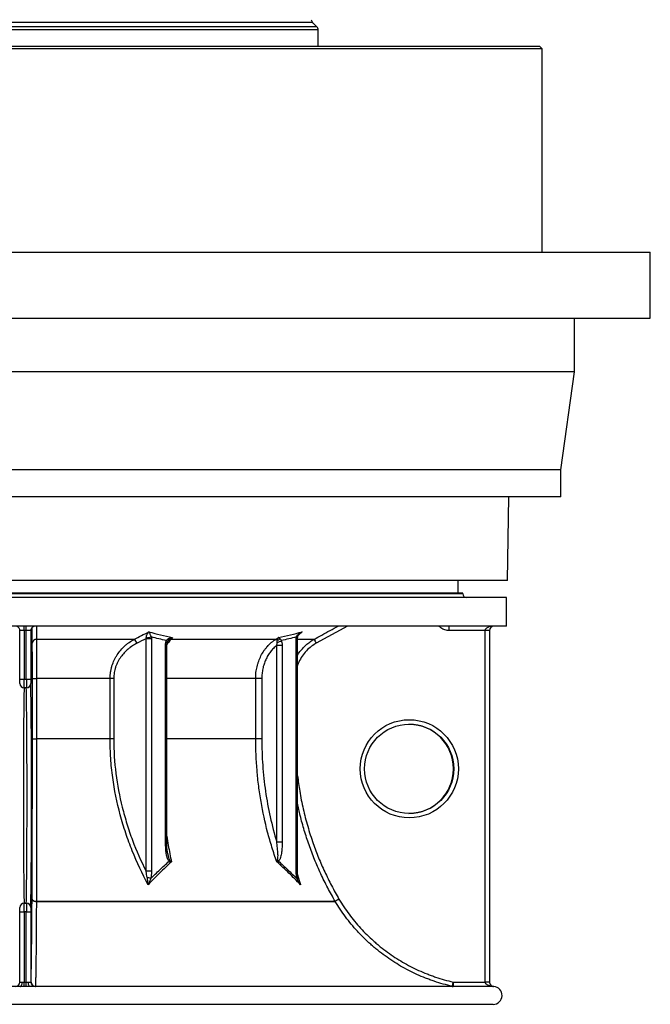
# Model space of a CAD drawing. Header units: millimetres. Extents: x 1218 to 2618, y 461 to 3503.
# Tile 2 of 6: x 1912 to 2618, y 461 to 1564. Entities that reach past the tile are written whole.
import ezdxf

# ---------------------------------------------------------------- set-up
doc = ezdxf.new("R2010")
doc.units = ezdxf.units.MM

msp = doc.modelspace()

# ---------------------------------------------------------------- linework, layer by layer
at = {"color": 1, "linetype": 'Continuous', "lineweight": 25}
for p, q in [((2244.6, 1556.3), (1591.5, 1556.3)), ((2239.9, 1561), (1596.2, 1561)), ((2246, 1552.8), (1590, 1552.8)), ((2408, 920.7), (1428, 920.7)), ((1930.5, 884.7), (1930.8, 869.8)), ((2278.8, 884.7), (2243.8, 865.4)), ((1924.6, 879.9), (1924.6, 879.7)), ((1925.9, 865.4), (1925.6, 882.7)), ((2228.2, 878.3), (2224.4, 874.9)), ((2076.6, 863), (2075.1, 863)), ((2078.6, 868.9), (2078.3, 868.5)), ((2223, 870.5), (2221.5, 870.5)), ((2241.5, 869.8), (2223, 869.8)), ((2176.1, 826), (2076.6, 826)), ((2176.1, 758.1), (2076.6, 758.1)), ((2076.6, 642.5), (2075.1, 642.5)), ((2223, 609.9), (2221.5, 609.9)), ((2442.7, 480.7), (2442.6, 480.7))]:
    msp.add_line(p, q, dxfattribs=at)
at = {"color": 7, "linetype": 'Continuous', "lineweight": 25}
for p, q in [((2244.6, 1556.3), (2239.9, 1561)), ((2246, 1534.8), (2246, 1552.8)), ((1342, 1534.8), (2494, 1534.8)), ((2497, 1531.8), (2494, 1534.8)), ((2497, 1531.8), (1339, 1531.8)), ((2497, 1303.7), (2497, 1531.8)), ((1218, 1303.7), (2618, 1303.7)), ((2618, 1229.7), (2618, 1303.7)), ((1218, 1229.7), (2618, 1229.7)), ((2533, 1169.7), (2533, 1229.7)), ((2533, 1169.7), (1303, 1169.7)), ((2518, 1059.7), (2533, 1169.7)), ((2518, 1059.7), (1318, 1059.7)), ((2518, 1029.7), (2518, 1059.7)), ((2518, 1029.7), (1318, 1029.7)), ((2458, 935.8), (2459.7, 1029.7)), ((1918, 935.8), (1378, 935.8)), ((2458, 935.8), (1918, 935.8)), ((2403, 921.7), (2403, 935.8)), ((2457, 916.7), (1379, 916.7)), ((2408, 921.7), (1428, 921.7)), ((2408, 920.7), (2408, 921.7)), ((2457, 884.7), (2457, 916.7)), ((2457, 884.7), (1379, 884.7)), ((1916.9, 879.7), (1916.9, 884.7)), ((1919.2, 879.7), (1919.2, 884.7)), ((1911.9, 879.7), (1911.5, 879.7)), ((1916.9, 879.7), (1911.9, 879.7)), ((1911.9, 825.1), (1911.9, 879.7)), ((1919.2, 879.7), (1916.9, 879.7)), ((1916.9, 879.7), (1916.9, 825.1)), ((1924.2, 879.7), (1919.2, 879.7)), ((1919.2, 825.1), (1919.2, 879.7)), ((1924.2, 879.7), (1924.2, 825.1)), ((1924.6, 879.7), (1924.2, 879.7)), ((2082.9, 871.9), (2081, 869.8)), ((2198.4, 869.8), (2201.7, 871.9)), ((2433.1, 879.7), (2392.4, 879.7)), ((2433.1, 485.7), (2433.1, 879.7)), ((2438, 879.7), (2433.1, 879.7)), ((2438, 879.7), (2438, 485.7)), ((2039.8, 869.8), (1930.8, 869.8)), ((2053.3, 609.9), (2053.3, 870.5)), ((2059.3, 870.5), (2053.3, 870.5)), ((2059.3, 870.5), (2059.3, 609.9)), ((2075.1, 642.5), (2075.1, 863)), ((2076.6, 642.5), (2076.6, 863)), ((2198.4, 869.8), (2081, 869.8)), ((2199.7, 642.5), (2199.7, 863)), ((2205.7, 863), (2199.7, 863)), ((2205.7, 863), (2205.7, 642.5)), ((2221.5, 609.9), (2221.5, 870.5)), ((2223, 609.9), (2223, 870.5)), ((1911.9, 825.1), (1916.9, 825.1)), ((1916.9, 825.1), (1919.2, 825.1)), ((1919.2, 825.1), (1924.2, 825.1)), ((1926.1, 758.1), (1926.1, 826)), ((1926.1, 826), (1930.8, 826)), ((2013.1, 826), (1930.8, 826)), ((1930.8, 826), (1930.8, 758.1)), ((2017.1, 826), (2013.1, 826)), ((2013.1, 758.1), (2013.1, 826)), ((2017.1, 826), (2017.1, 758.1)), ((2176.1, 758.1), (2176.1, 826)), ((2182.9, 826), (2176.1, 826)), ((2182.9, 826), (2182.9, 758.1)), ((1919.2, 815.5), (1916.8, 815.5)), ((1926.1, 758.1), (1930.8, 758.1)), ((2013.1, 758.1), (1930.8, 758.1)), ((2017.1, 758.1), (2013.1, 758.1)), ((2182.9, 758.1), (2176.1, 758.1)), ((2205.7, 642.5), (2199.7, 642.5)), ((2077.6, 629.5), (2077.7, 629.1)), ((2077.6, 629.2), (2077.6, 629.4)), ((2059.3, 609.9), (2053.3, 609.9)), ((1916.8, 574), (1919.2, 574)), ((2265.2, 576.1), (1930.5, 576.1)), ((1930.5, 576.1), (2265.2, 576.1)), ((1911.9, 564.4), (1916.9, 564.4)), ((1911.9, 485.7), (1911.9, 564.4)), ((1919.2, 564.4), (1916.9, 564.4)), ((1916.9, 564.4), (1916.9, 485.7)), ((1919.2, 564.4), (1924.2, 564.4)), ((1919.2, 485.7), (1919.2, 564.4)), ((1924.2, 564.4), (1924.2, 485.7)), ((1911.6, 485.7), (1911.9, 485.7)), ((1911.9, 485.7), (1914.7, 485.7)), ((1916.9, 480.7), (1916.9, 485.7)), ((1919.2, 480.7), (1919.2, 485.7)), ((1921.4, 485.7), (1924.2, 485.7)), ((1924.2, 485.7), (1924.5, 485.7)), ((2397.3, 485.7), (2433.1, 485.7)), ((2438, 485.7), (2433.1, 485.7)), ((2438, 485.7), (2438, 485.7)), ((1912.4, 480.7), (1394.4, 480.7)), ((2441.7, 480.7), (1923.6, 480.7)), ((1929.5, 480.9), (2396.2, 480.9)), ((2442.7, 480.7), (2442.7, 480.7)), ((2442, 460.7), (1394, 460.7))]:
    msp.add_line(p, q, dxfattribs=at)
at = {"color": 1, "linetype": 'Continuous', "lineweight": 25, "flags": 128}
for points in [[(2223, 871.9), (2223, 871.9), (2223, 872), (2222.8, 872.1), (2222.5, 872.2), (2222.1, 872.4), (2221.6, 872.5)], [(2077.2, 866.7), (2077.2, 866.8), (2077.2, 867), (2077.1, 867.3), (2077, 867.6), (2076.7, 867.9), (2076.4, 868.2), (2076, 868.5)]]:
    msp.add_lwpolyline(points, dxfattribs=at)
at = {"color": 7, "linetype": 'Continuous', "lineweight": 25, "flags": 128}
for points in [[(1925.6, 578.6), (1925.7, 578.2), (1926, 577.7), (1926.5, 577.2), (1927.1, 576.9), (1927.8, 576.5), (1928.6, 576.3), (1929.5, 576.1), (1930.5, 576.1)], [(1925.6, 578.6), (1925.7, 578.2), (1926, 577.7), (1926.5, 577.3), (1927.1, 576.9), (1927.8, 576.6), (1928.6, 576.3), (1929.5, 576.2), (1930.5, 576.1)], [(1930.5, 576.1), (1930.5, 576.1), (1930.5, 576.1), (1930.5, 576.1), (1930.5, 576.1), (1930.5, 576.1), (1930.5, 576.1), (1930.5, 576.1), (1930.5, 576.1)], [(1912.4, 480.7), (1912.9, 480.8), (1913.3, 481.1), (1913.7, 481.6), (1914, 482.2), (1914.3, 483), (1914.5, 483.8), (1914.6, 484.8), (1914.7, 485.7)], [(1923.6, 480.7), (1923.2, 480.8), (1922.8, 481.1), (1922.4, 481.6), (1922.1, 482.2), (1921.8, 483), (1921.6, 483.8), (1921.5, 484.8), (1921.4, 485.7)]]:
    msp.add_lwpolyline(points, dxfattribs=at)
at = {"color": 7, "linetype": 'Continuous', "lineweight": 25}
for centre, radius in [((2348.1, 724.7), 55), ((2348, 724.7), 50)]:
    msp.add_circle(centre, radius, dxfattribs=at)
for centre, radius, start, end in [((2243.4, 1564.5), 5, 182.3736, 225), ((2241, 1552.8), 5, 0, 45), ((2412, 920.7), 4, 180, 270), ((1906.9, 879.7), 5, 359.9989, 89.9989), ((1929.2, 879.7), 5, 90.0011, 180.0011), ((1929.6, 879.7), 5, 90.0002, 131.4724), ((2464, 881), 71.7, 177.0017, 180.9986), ((2443, 879.7), 5, 90, 180), ((2051.4, 906), 34.4, 273.5912, 283.1584), ((1930.6, 865), 4.73, 87.7065, 175.7346), ((2035.5, 862.9), 8.15, 18.0479, 57.8502), ((2076.6, 868.9), 1.99, 0.6559, 44.9839), ((2080.9, 866.4), 3.36, 88.4755, 131.7899), ((2198, 866.5), 3.32, 47.484, 83.92), ((2197.2, 879.7), 13.6, 282.7275, 304.2317), ((2199.3, 875.6), 6.74, 278.2991, 308.3409), ((2319.9, 908.8), 87.6, 206.4347, 209.6745), ((1916.8, 820.4), 4.93, 181.1644, 270.8264), ((1919.3, 820.4), 4.93, 269.1736, 358.8356), ((2074.5, 623.3), 5.18, 334.2992, 353.732), ((2194.7, 617.8), 7.71, 25.2449, 40.1388), ((2051.1, 582.1), 21, 69.1646, 80.9631), ((1916.8, 569.1), 4.93, 89.1736, 178.8356), ((1919.3, 569.1), 4.93, 1.1644, 90.8264), ((2348.2, 442.5), 157.3, 120.0456, 121.8372), ((2348.1, 444.3), 155.7, 120.3654, 122.1749), ((2269.5, 578.6), 5, 210.3202, 210.6434), ((1906.9, 485.7), 5, 270.0011, 0.0011), ((1929.2, 485.7), 5, 179.9989, 269.9989), ((1929.5, 485.7), 5, 179.9989, 269.9989), ((1929.5, 485.8), 4.95, 180.8576, 270.2853), ((2469.9, 467.9), 74.8, 166.2435, 170.0598), ((2468.9, 484.5), 71.7, 179.0014, 182.9983), ((2434.3, 181.8), 303.9, 89.3028, 90.2289), ((1929.7, 480.9), 0.257, 177.6316, 206.3818), ((2397.3, 485.7), 4.99, 257.1496, 269.9999), ((2441.7, 480.8), 0.0256, 179.0536, 225.0304), ((2441.8, 477.1), 3.69, 82.1073, 92.8565), ((2442, 470.7), 10, 270, 86.1777)]:
    msp.add_arc(centre, radius, start, end, dxfattribs=at)
at = {"color": 1, "linetype": 'Continuous', "lineweight": 25}
for centre, radius, start, end in [((1929.6, 879.7), 5, 131.4725, 180.0003), ((2221.8, 603.8), 2.07, 281.9166, 330.0241)]:
    msp.add_arc(centre, radius, start, end, dxfattribs=at)
at = {"color": 7, "linetype": 'Continuous', "lineweight": 25}
for centre, major_axis, ratio, start_param, end_param in [((2443, 879.7), (9.91, 0), 0.504402, 1.570796, 3.141593), ((1911.8, 825.1), (0, 5), 0.008727, 3.403848, 4.712389), ((1916.8, 825.1), (0, 10), 0.004363, 3.403848, 4.712389), ((1919.3, 825.1), (0, 10), 0.004363, 1.570796, 2.879337), ((1924.2, 825.1), (0, 5), 0.008727, 1.570796, 2.879337), ((1923.9, 694.7), (0, 130), 0.008727, 3.403848, 6.02093), ((1917.1, 694.7), (0, 125), 0.009076, 0.262255, 2.879337), ((1918.9, 694.7), (0, 125), 0.009076, 3.403848, 6.02093), ((2347.6, 724.7), (50, 0), 0.999482, 0, 1.570796), ((2347.6, 724.7), (50, 0), 0.999482, 4.712389, 6.283185), ((1916.8, 564.4), (0, 10), 0.004363, 4.712389, 6.02093), ((1919.3, 564.4), (0, 10), 0.004363, 0.262255, 1.570796), ((1911.8, 564.4), (0, 5), 0.008727, 4.712389, 6.02093), ((1924.2, 564.4), (0, 5), 0.008727, 0.262255, 1.570796), ((2433, 485.7), (0, 5), 0.017452, 4.708373, 4.712389)]:
    msp.add_ellipse(centre, major_axis=major_axis, ratio=ratio, start_param=start_param, end_param=end_param, dxfattribs=at)
for points, knots in [([(1924.6, 880.2), (1924.6, 880.2), (1924.6, 880.3), (1924.6, 880.4), (1924.7, 880.8), (1924.8, 881.4), (1925.1, 882.1), (1925.6, 882.9), (1926.1, 883.3), (1926.3, 883.5)], [0, 0, 0, 0, 0.087077, 0.194265, 0.280954, 0.42529, 0.595842, 0.831486, 1, 1, 1, 1]), ([(1924.6, 880.2), (1924.6, 880.1), (1924.6, 879.9), (1924.6, 879.9), (1924.6, 879.9)], [0, 0, 0, 0, 0.552566, 1, 1, 1, 1]), ([(2053.5, 871.7), (2053.6, 872), (2053.7, 872.4), (2053.8, 873.1), (2053.9, 873.4), (2054.2, 874.4), (2054.5, 875), (2055, 876.1), (2055.3, 876.6), (2055.7, 877.3), (2055.9, 877.5), (2056.1, 877.8), (2056.2, 877.9), (2056.3, 878.1), (2056.4, 878.2), (2056.5, 878.3)], [0, 0, 0, 0, 0.125, 0.125, 0.25, 0.25, 0.5, 0.5, 0.75, 0.75, 0.875, 0.875, 0.9375, 0.9375, 1, 1, 1, 1]), ([(2059.2, 872.5), (2059.1, 872.9), (2059, 873.2), (2058.7, 873.8), (2058.6, 874.1), (2058.2, 875), (2058, 875.5), (2057.5, 876.5), (2057.3, 876.9), (2057, 877.5), (2056.9, 877.7), (2056.7, 877.9), (2056.7, 878), (2056.6, 878.2), (2056.5, 878.2), (2056.5, 878.3)], [0, 0, 0, 0, 0.125, 0.125, 0.25, 0.25, 0.5, 0.5, 0.75, 0.75, 0.875, 0.875, 0.9375, 0.9375, 1, 1, 1, 1]), ([(2078, 870.3), (2078.4, 870.5), (2078.8, 870.7), (2079.5, 871), (2079.9, 871.2), (2080.8, 871.4), (2081.2, 871.6), (2081.8, 871.7), (2082, 871.7), (2082.4, 871.8), (2082.7, 871.9), (2082.9, 871.9)], [0, 0, 0, 0, 0.25, 0.25, 0.5, 0.5, 0.75, 0.75, 0.875, 0.875, 1, 1, 1, 1]), ([(2078.6, 868.9), (2078.9, 869.2), (2079.3, 869.5), (2079.9, 870.1), (2080.3, 870.4), (2081, 870.9), (2081.4, 871.1), (2081.9, 871.4), (2082.1, 871.5), (2082.5, 871.7), (2082.7, 871.8), (2082.9, 871.9)], [0, 0, 0, 0, 0.25, 0.25, 0.5, 0.5, 0.75, 0.75, 0.875, 0.875, 1, 1, 1, 1]), ([(2200.3, 868.9), (2200.4, 869.2), (2200.4, 869.5), (2200.6, 870.1), (2200.8, 870.4), (2201, 870.9), (2201.1, 871.1), (2201.3, 871.4), (2201.4, 871.5), (2201.6, 871.7), (2201.6, 871.8), (2201.7, 871.9)], [0, 0, 0, 0, 0.25, 0.25, 0.5, 0.5, 0.75, 0.75, 0.875, 0.875, 1, 1, 1, 1]), ([(2203.5, 870.3), (2203.3, 870.5), (2203.1, 870.7), (2202.8, 871), (2202.7, 871.2), (2202.4, 871.4), (2202.2, 871.6), (2202, 871.7), (2202, 871.7), (2201.8, 871.8), (2201.8, 871.9), (2201.7, 871.9)], [0, 0, 0, 0, 0.25, 0.25, 0.5, 0.5, 0.75, 0.75, 0.875, 0.875, 1, 1, 1, 1]), ([(2221.6, 872.5), (2221.7, 872.9), (2221.9, 873.2), (2222.3, 873.8), (2222.5, 874.1), (2223.2, 875), (2223.8, 875.5), (2224.9, 876.5), (2225.6, 876.9), (2226.5, 877.5), (2226.9, 877.7), (2227.4, 877.9), (2227.6, 878), (2227.9, 878.2), (2228.1, 878.2), (2228.2, 878.3)], [0, 0, 0, 0, 0.125, 0.125, 0.25, 0.25, 0.5, 0.5, 0.75, 0.75, 0.875, 0.875, 0.9375, 0.9375, 1, 1, 1, 1]), ([(2223, 870.5), (2223, 870.6), (2223, 871.1), (2223, 871.5), (2223.1, 871.9)], [0, 0, 0, 0, 0.243751, 1, 1, 1, 1]), ([(2223.1, 871.9), (2223.1, 872.2), (2223.2, 872.9), (2223.8, 874.1), (2224.6, 875.3), (2225.4, 876.1), (2225.8, 876.5)], [0, 0, 0, 0, 0.174182, 0.414557, 0.693567, 1, 1, 1, 1]), ([(1926.1, 826), (1926.1, 827), (1926.1, 828), (1926.1, 830.1), (1926.1, 831), (1926, 834), (1926, 836), (1926, 838.8), (1926, 839.8), (1926, 841.7), (1926, 842.6), (1926, 845.4), (1926, 847.2), (1926, 850.6), (1926, 852.2), (1926, 854.6), (1926, 855.4), (1925.9, 856.9), (1925.9, 857.6), (1925.9, 859.7), (1925.9, 861), (1925.9, 863.3), (1925.9, 864.4), (1925.9, 865.4)], [0, 0, 0, 0, 0.0625, 0.0625, 0.125, 0.125, 0.25, 0.25, 0.3125, 0.3125, 0.375, 0.375, 0.5, 0.5, 0.625, 0.625, 0.6875, 0.6875, 0.75, 0.75, 0.875, 0.875, 1, 1, 1, 1]), ([(1930.8, 869.8), (1930.8, 868.7), (1930.8, 867.5), (1930.8, 864.8), (1930.8, 863.4), (1930.8, 861.1), (1930.8, 860.3), (1930.8, 858.6), (1930.8, 857.8), (1930.8, 855.2), (1930.8, 853.3), (1930.8, 849.5), (1930.8, 847.5), (1930.8, 845), (1930.8, 844.5), (1930.8, 843.4), (1930.8, 842.9), (1930.8, 841.3), (1930.8, 840.3), (1930.8, 837.1), (1930.8, 834.9), (1930.8, 831.6), (1930.8, 830.5), (1930.8, 828.3), (1930.8, 827.2), (1930.8, 826)], [0, 0, 0, 0, 0.125, 0.125, 0.25, 0.25, 0.3125, 0.3125, 0.375, 0.375, 0.5, 0.5, 0.625, 0.625, 0.65625, 0.65625, 0.6875, 0.6875, 0.75, 0.75, 0.875, 0.875, 0.9375, 0.9375, 1, 1, 1, 1]), ([(2013.1, 826), (2013.1, 828.4), (2013.2, 830.8), (2013.8, 834.3), (2014, 835.5), (2014.4, 837.2), (2014.5, 837.8), (2014.8, 838.9), (2015, 839.5), (2015.9, 842.3), (2016.7, 844.5), (2018.2, 847.6), (2018.7, 848.6), (2019.5, 850.1), (2019.8, 850.6), (2020.4, 851.5), (2020.7, 852), (2022.3, 854.4), (2023.6, 856.1), (2026.4, 859.4), (2027.9, 861), (2030.3, 863.2), (2031.1, 863.9), (2032.8, 865.2), (2033.6, 865.8), (2036.2, 867.7), (2038, 868.8), (2039.8, 869.8)], [0, 0, 0, 0, 0.125, 0.125, 0.1875, 0.1875, 0.21875, 0.21875, 0.25, 0.25, 0.375, 0.375, 0.4375, 0.4375, 0.46875, 0.46875, 0.5, 0.5, 0.625, 0.625, 0.75, 0.75, 0.8125, 0.8125, 0.875, 0.875, 1, 1, 1, 1]), ([(2043.2, 865.4), (2041.5, 864.5), (2039.8, 863.5), (2037.3, 861.9), (2036.5, 861.3), (2034.9, 860.2), (2034.1, 859.5), (2031.8, 857.6), (2030.4, 856.2), (2027.6, 853.3), (2026.3, 851.7), (2024.8, 849.6), (2024.5, 849.2), (2023.9, 848.3), (2023.6, 847.9), (2022.8, 846.5), (2022.3, 845.6), (2020.8, 842.8), (2020, 840.9), (2019.1, 838.3), (2018.9, 837.8), (2018.6, 836.8), (2018.5, 836.2), (2018.1, 834.7), (2017.9, 833.6), (2017.3, 830.4), (2017.1, 828.2), (2017.1, 826)], [0, 0, 0, 0, 0.125, 0.125, 0.1875, 0.1875, 0.25, 0.25, 0.375, 0.375, 0.5, 0.5, 0.53125, 0.53125, 0.5625, 0.5625, 0.625, 0.625, 0.75, 0.75, 0.78125, 0.78125, 0.8125, 0.8125, 0.875, 0.875, 1, 1, 1, 1]), ([(2075.1, 863), (2075.1, 863.5), (2075.1, 864), (2075.2, 864.9), (2075.3, 865.4), (2075.4, 866.3), (2075.5, 866.7), (2075.7, 867.6), (2075.9, 868), (2076, 868.5)], [0, 0, 0, 0, 0.25, 0.25, 0.5, 0.5, 0.75, 0.75, 1, 1, 1, 1]), ([(2076, 868.5), (2076.3, 868.8), (2076.6, 869.2), (2077.3, 869.8), (2077.6, 870.1), (2078, 870.3)], [0, 0, 0, 0, 0.5, 0.5, 1, 1, 1, 1]), ([(2076.6, 863), (2076.6, 863.3), (2076.6, 864.1), (2076.8, 865.2), (2077, 866.2), (2077.1, 866.6), (2077.2, 866.7)], [0, 0, 0, 0, 0.227883, 0.574847, 0.876608, 1, 1, 1, 1]), ([(2077.2, 866.7), (2077.3, 867), (2077.6, 867.6), (2078, 868.2), (2078.3, 868.5), (2078.3, 868.5)], [0, 0, 0, 0, 0.4831679, 0.9987159, 1, 1, 1, 1]), ([(2176.1, 826), (2176.1, 828.3), (2176.2, 830.5), (2176.7, 834.9), (2177.1, 837), (2177.9, 840.2), (2178.1, 841.3), (2178.8, 843.4), (2179.1, 844.5), (2180.2, 847.5), (2181.1, 849.5), (2183, 853.3), (2184.1, 855.1), (2185.6, 857.3), (2185.9, 857.8), (2186.5, 858.6), (2186.9, 859), (2187.8, 860.3), (2188.5, 861.1), (2190.5, 863.4), (2192, 864.8), (2194.3, 866.8), (2195.1, 867.4), (2196.7, 868.6), (2197.6, 869.2), (2198.4, 869.8)], [0, 0, 0, 0, 0.125, 0.125, 0.25, 0.25, 0.3125, 0.3125, 0.375, 0.375, 0.5, 0.5, 0.625, 0.625, 0.65625, 0.65625, 0.6875, 0.6875, 0.75, 0.75, 0.875, 0.875, 0.9375, 0.9375, 1, 1, 1, 1]), ([(2199.7, 863), (2198.4, 862), (2195.9, 859.7), (2193.7, 857.2), (2192.2, 855.2), (2191.7, 854.5), (2190.7, 853), (2190.2, 852.3), (2188.9, 850), (2188.1, 848.5), (2186.6, 845.3), (2186, 843.7), (2185.2, 841.1), (2184.9, 840.3), (2184.4, 838.5), (2184.2, 837.6), (2183.7, 835), (2183.4, 833.2), (2183, 829.7), (2182.9, 827.9), (2182.9, 826)], [0, 0, 0, 0, 0.125, 0.25, 0.25, 0.3125, 0.3125, 0.375, 0.375, 0.5, 0.5, 0.625, 0.625, 0.6875, 0.6875, 0.75, 0.75, 0.875, 0.875, 1, 1, 1, 1]), ([(2199.7, 863), (2199.9, 863.6), (2200, 864.2), (2200.1, 865), (2200.2, 865.3), (2200.2, 865.9), (2200.2, 866.2), (2200.2, 866.4)], [0, 0, 0, 0, 0.5, 0.5, 0.75, 0.75, 1, 1, 1, 1]), ([(2200.2, 866.4), (2200.1, 866.9), (2200.1, 867.3), (2200.2, 868.2), (2200.2, 868.6), (2200.3, 868.9)], [0, 0, 0, 0, 0.5, 0.5, 1, 1, 1, 1]), ([(2203.5, 870.3), (2203.7, 870.1), (2203.9, 869.8), (2204.4, 869.2), (2204.6, 868.8), (2204.8, 868.5)], [0, 0, 0, 0, 0.5, 0.5, 1, 1, 1, 1]), ([(2204.8, 868.5), (2205, 868), (2205.1, 867.6), (2205.3, 866.7), (2205.4, 866.3), (2205.6, 865.4), (2205.6, 864.9), (2205.7, 864), (2205.7, 863.5), (2205.7, 863)], [0, 0, 0, 0, 0.25, 0.25, 0.5, 0.5, 0.75, 0.75, 1, 1, 1, 1]), ([(1925.6, 578.6), (1925.7, 592.1), (1925.8, 606.1), (1925.8, 624.2), (1925.8, 627.8), (1925.9, 633.3), (1925.9, 635.2), (1925.9, 638.9), (1925.9, 640.8), (1925.9, 650.1), (1925.9, 657.6), (1926, 680.4), (1926, 695.7), (1926, 726.6), (1926.1, 742.3), (1926.1, 758.1)], [0, 0, 0, 0, 0.25, 0.25, 0.3125, 0.3125, 0.34375, 0.34375, 0.375, 0.375, 0.5, 0.5, 0.75, 0.75, 1, 1, 1, 1]), ([(1930.8, 758.1), (1930.8, 742.1), (1930.8, 726.3), (1930.8, 695), (1930.8, 679.5), (1930.7, 656.6), (1930.7, 649), (1930.7, 639.5), (1930.7, 637.6), (1930.7, 633.9), (1930.7, 632), (1930.7, 626.4), (1930.6, 622.7), (1930.6, 611.6), (1930.6, 604.4), (1930.5, 593.6), (1930.5, 590.1), (1930.5, 583), (1930.5, 579.6), (1930.5, 576.1)], [0, 0, 0, 0, 0.25, 0.25, 0.5, 0.5, 0.625, 0.625, 0.65625, 0.65625, 0.6875, 0.6875, 0.75, 0.75, 0.875, 0.875, 0.9375, 0.9375, 1, 1, 1, 1]), ([(2055.6, 594.8), (2049.1, 607.1), (2043.1, 619.7), (2035.3, 639.3), (2032.9, 645.9), (2029.5, 656), (2028.4, 659.4), (2026.4, 666.2), (2025.4, 669.6), (2020.7, 686.8), (2017.9, 700.8), (2015, 722.1), (2014.3, 729.3), (2013.5, 740.1), (2013.4, 743.7), (2013.1, 750.9), (2013.1, 754.5), (2013.1, 758.1)], [0, 0, 0, 0, 0.25, 0.25, 0.375, 0.375, 0.4375, 0.4375, 0.5, 0.5, 0.75, 0.75, 0.875, 0.875, 0.9375, 0.9375, 1, 1, 1, 1]), ([(2017.1, 758.1), (2017.1, 745), (2018, 732.1), (2021.2, 706.6), (2023.6, 694), (2028.3, 675.3), (2030, 669.2), (2032.9, 660), (2033.9, 656.9), (2035.9, 650.8), (2037, 647.8), (2042.6, 632.8), (2047.7, 621.2), (2053.3, 609.9)], [0, 0, 0, 0, 0.25, 0.25, 0.5, 0.5, 0.625, 0.625, 0.6875, 0.6875, 0.75, 0.75, 1, 1, 1, 1]), ([(2199.8, 620.4), (2197.9, 625.8), (2196, 631.3), (2193.5, 639.7), (2192.6, 642.4), (2191, 648), (2190.2, 650.9), (2186.5, 664.9), (2184.1, 676.3), (2181.1, 693.7), (2180.2, 699.5), (2178.7, 711.2), (2178.1, 717), (2176.6, 734.6), (2176.1, 746.3), (2176.1, 758.1)], [0, 0, 0, 0, 0.125, 0.125, 0.1875, 0.1875, 0.25, 0.25, 0.5, 0.5, 0.625, 0.625, 0.75, 0.75, 1, 1, 1, 1]), ([(2182.9, 758.1), (2182.9, 748.2), (2183.3, 738.4), (2184.7, 718.8), (2185.7, 709.1), (2188.5, 689.8), (2190.3, 680.3), (2194.5, 661.3), (2196.9, 651.9), (2199.7, 642.5)], [0, 0, 0, 0, 0.25, 0.25, 0.5, 0.5, 0.75, 0.75, 1, 1, 1, 1]), ([(2079.2, 621), (2078.9, 621.3), (2078.6, 621.6), (2078.2, 622.3), (2077.9, 622.7), (2077.6, 623.5), (2077.4, 623.9), (2077.1, 624.8), (2077, 625.2), (2076.7, 626.1), (2076.6, 626.6), (2076.4, 627.5), (2076.3, 627.9), (2076, 629.3), (2075.9, 630.2), (2075.5, 633), (2075.4, 634.9), (2075.2, 638.7), (2075.1, 640.6), (2075.1, 642.5)], [0, 0, 0, 0, 0.0625, 0.0625, 0.125, 0.125, 0.1875, 0.1875, 0.25, 0.25, 0.3125, 0.3125, 0.375, 0.375, 0.5, 0.5, 0.75, 0.75, 1, 1, 1, 1]), ([(2077.6, 629.1), (2077.6, 629.5), (2077.3, 630.8), (2077, 633.1), (2076.7, 636.3), (2076.6, 639.5), (2076.6, 641.6), (2076.6, 642.5)], [0, 0, 0, 0, 0.090834, 0.287151, 0.528294, 0.803536, 1, 1, 1, 1]), ([(2200.6, 622.7), (2200.7, 622.9), (2200.7, 623.1), (2200.9, 623.4), (2200.9, 623.6), (2201, 624.2), (2201, 624.6), (2201.1, 625.8), (2201.1, 626.6), (2201.1, 628.3), (2201.1, 629.1), (2201, 630.8), (2200.9, 631.6), (2200.7, 634.1), (2200.5, 635.8), (2200.1, 639.2), (2199.9, 640.8), (2199.7, 642.5)], [0, 0, 0, 0, 0.03125, 0.03125, 0.0625, 0.0625, 0.125, 0.125, 0.25, 0.25, 0.375, 0.375, 0.5, 0.5, 0.75, 0.75, 1, 1, 1, 1]), ([(2205.7, 642.5), (2205.7, 640.6), (2205.7, 638.7), (2205.5, 634.9), (2205.3, 633), (2205, 630.2), (2204.8, 629.3), (2204.5, 627.5), (2204.3, 626.5), (2203.9, 625.2), (2203.7, 624.8), (2203.4, 623.9), (2203.3, 623.5), (2202.9, 622.7), (2202.7, 622.3), (2202.2, 621.6), (2202, 621.3), (2201.7, 621)], [0, 0, 0, 0, 0.25, 0.25, 0.5, 0.5, 0.625, 0.625, 0.75, 0.75, 0.8125, 0.8125, 0.875, 0.875, 0.9375, 0.9375, 1, 1, 1, 1]), ([(2081.8, 620.4), (2077.3, 616.3), (2072.9, 612.1), (2064.2, 603.6), (2059.9, 599.2), (2055.6, 594.8)], [0, 0, 0, 0, 0.5, 0.5, 1, 1, 1, 1]), ([(2058.6, 601.8), (2062, 605.1), (2065.4, 608.3), (2072.2, 614.8), (2075.7, 618), (2079.2, 621)], [0, 0, 0, 0, 0.5, 0.5, 1, 1, 1, 1]), ([(2079.2, 621), (2079.5, 620.9), (2079.9, 620.8), (2080.6, 620.6), (2080.8, 620.5), (2081.3, 620.4), (2081.5, 620.4), (2081.8, 620.4)], [0, 0, 0, 0, 0.5, 0.5, 0.75, 0.75, 1, 1, 1, 1]), ([(2079.6, 622.7), (2079.9, 622.3), (2080.3, 621.9), (2080.8, 621.3), (2081, 621.1), (2081.4, 620.7), (2081.6, 620.5), (2081.8, 620.4)], [0, 0, 0, 0, 0.5, 0.5, 0.75, 0.75, 1, 1, 1, 1]), ([(2200.6, 622.7), (2200.4, 622.3), (2200.2, 621.9), (2200, 621.3), (2200, 621.1), (2199.9, 620.7), (2199.9, 620.5), (2199.8, 620.4)], [0, 0, 0, 0, 0.5, 0.5, 0.75, 0.75, 1, 1, 1, 1]), ([(2201.7, 621), (2201.3, 620.9), (2201, 620.8), (2200.5, 620.6), (2200.4, 620.5), (2200.1, 620.4), (2199.9, 620.4), (2199.8, 620.4)], [0, 0, 0, 0, 0.5, 0.5, 0.75, 0.75, 1, 1, 1, 1]), ([(2226.4, 594.8), (2222, 599.2), (2217.7, 603.6), (2208.8, 612.1), (2204.4, 616.3), (2199.8, 620.4)], [0, 0, 0, 0, 0.5, 0.5, 1, 1, 1, 1]), ([(2201.7, 621), (2205.2, 618), (2208.6, 614.8), (2215.5, 608.3), (2218.8, 605.1), (2222.2, 601.8)], [0, 0, 0, 0, 0.5, 0.5, 1, 1, 1, 1]), ([(2054.4, 602.9), (2054.3, 604), (2054.2, 605.2), (2053.8, 607.5), (2053.6, 608.7), (2053.3, 609.9)], [0, 0, 0, 0, 0.5, 0.5, 1, 1, 1, 1]), ([(2059.3, 609.9), (2059.3, 608.5), (2059.3, 607.1), (2059.1, 604.4), (2058.9, 603.1), (2058.6, 601.8)], [0, 0, 0, 0, 0.5, 0.5, 1, 1, 1, 1]), ([(2222.2, 601.8), (2222, 603.1), (2221.8, 604.4), (2221.6, 607.1), (2221.5, 608.5), (2221.5, 609.9)], [0, 0, 0, 0, 0.5, 0.5, 1, 1, 1, 1]), ([(2223.5, 602.7), (2223.5, 603), (2223.3, 603.9), (2223.1, 605.6), (2223, 607.7), (2223, 609.2), (2223, 609.9)], [0, 0, 0, 0, 0.116208, 0.388834, 0.711361, 1, 1, 1, 1]), ([(2054.4, 602.9), (2054.6, 601.5), (2054.7, 600.1), (2055, 598.1), (2055.2, 597.4), (2055.3, 596.5), (2055.4, 596.1), (2055.5, 595.5), (2055.6, 595.2), (2055.6, 594.8)], [0, 0, 0, 0, 0.5, 0.5, 0.75, 0.75, 0.875, 0.875, 1, 1, 1, 1]), ([(2058.6, 601.8), (2058.1, 600.5), (2057.5, 599.4), (2056.8, 597.6), (2056.6, 597.1), (2056.2, 596.2), (2056.1, 596), (2055.9, 595.4), (2055.7, 595.1), (2055.6, 594.8)], [0, 0, 0, 0, 0.5, 0.5, 0.75, 0.75, 0.875, 0.875, 1, 1, 1, 1]), ([(2222.2, 601.8), (2222.8, 600.5), (2223.4, 599.4), (2224.5, 597.6), (2224.8, 597.1), (2225.4, 596.2), (2225.6, 596), (2226, 595.4), (2226.2, 595.1), (2226.4, 594.8)], [0, 0, 0, 0, 0.5, 0.5, 0.75, 0.75, 0.875, 0.875, 1, 1, 1, 1]), ([(2224.1, 600.9), (2224, 601), (2223.8, 601.6), (2223.7, 602.2), (2223.6, 602.8)], [0, 0, 0, 0, 0.137782, 1, 1, 1, 1]), ([(1924.5, 485.7), (1924.6, 487.2), (1924.6, 489.1), (1924.7, 491.8), (1924.7, 492.4), (1924.7, 493.6), (1924.8, 494.2), (1924.8, 496), (1924.8, 497.4), (1924.9, 501.6), (1925, 507.8), (1925.1, 515.1), (1925.2, 521.1), (1925.2, 523.2), (1925.2, 526.4), (1925.2, 527.4), (1925.3, 529.7), (1925.3, 530.8), (1925.3, 536.4), (1925.4, 541.2), (1925.5, 551.1), (1925.5, 556.3), (1925.6, 567.1), (1925.6, 572.8), (1925.6, 578.6)], [0, 0, 0, 0, 0.125, 0.125, 0.15625, 0.15625, 0.1875, 0.1875, 0.25, 0.25, 0.375, 0.5, 0.5, 0.5625, 0.5625, 0.59375, 0.59375, 0.625, 0.625, 0.75, 0.75, 0.875, 0.875, 1, 1, 1, 1]), ([(1930.5, 576.1), (1930.5, 570.1), (1930.4, 564.3), (1930.4, 553.2), (1930.3, 547.9), (1930.3, 537.7), (1930.2, 532.8), (1930.2, 527), (1930.2, 525.9), (1930.2, 523.6), (1930.1, 522.5), (1930.1, 519.2), (1930.1, 517.1), (1930, 511), (1929.9, 503.5), (1929.8, 497.1), (1929.8, 492.8), (1929.7, 491.4), (1929.7, 489.5), (1929.7, 488.9), (1929.7, 487.7), (1929.7, 487.1), (1929.6, 485.4), (1929.6, 484.4), (1929.5, 482.5), (1929.5, 481.6), (1929.5, 480.9)], [0, 0, 0, 0, 0.125, 0.125, 0.25, 0.25, 0.375, 0.375, 0.40625, 0.40625, 0.4375, 0.4375, 0.5, 0.5, 0.625, 0.75, 0.75, 0.8125, 0.8125, 0.84375, 0.84375, 0.875, 0.875, 0.9375, 0.9375, 1, 1, 1, 1]), ([(2396.2, 480.9), (2389.4, 482.4), (2382.7, 484.3), (2374.5, 487.1), (2372.8, 487.7), (2369.6, 488.9), (2367.9, 489.5), (2363.1, 491.4), (2359.9, 492.7), (2350.5, 497), (2344.4, 500.2), (2332.5, 507.1), (2326.7, 510.9), (2318.3, 516.9), (2315.6, 519.1), (2311.5, 522.3), (2310.1, 523.4), (2307.5, 525.7), (2306.2, 526.8), (2302.3, 530.3), (2299.7, 532.7), (2296, 536.4), (2294.8, 537.6), (2292.4, 540.1), (2291.2, 541.4), (2285.3, 547.8), (2280.9, 553.2), (2272.6, 564.3), (2268.8, 570.1), (2265.2, 576.1)], [0, 0, 0, 0, 0.125, 0.125, 0.15625, 0.15625, 0.1875, 0.1875, 0.25, 0.25, 0.375, 0.375, 0.5, 0.5, 0.5625, 0.5625, 0.59375, 0.59375, 0.625, 0.625, 0.6875, 0.6875, 0.71875, 0.71875, 0.75, 0.75, 0.875, 0.875, 1, 1, 1, 1]), ([(2269.4, 578.6), (2272.9, 572.8), (2276.7, 567.1), (2284.7, 556.3), (2289, 551.1), (2298.1, 541.2), (2302.9, 536.4), (2309.2, 530.8), (2310.5, 529.6), (2313.1, 527.4), (2314.4, 526.3), (2318.3, 523.1), (2321, 521.1), (2329.2, 515.1), (2334.9, 511.4), (2346.5, 504.7), (2352.5, 501.6), (2361.7, 497.4), (2364.8, 496), (2369.6, 494.2), (2371.2, 493.6), (2374.4, 492.4), (2376, 491.8), (2384.1, 489.1), (2390.6, 487.2), (2397.3, 485.7)], [0, 0, 0, 0, 0.125, 0.125, 0.25, 0.25, 0.375, 0.375, 0.40625, 0.40625, 0.4375, 0.4375, 0.5, 0.5, 0.625, 0.625, 0.75, 0.75, 0.8125, 0.8125, 0.84375, 0.84375, 0.875, 0.875, 1, 1, 1, 1]), ([(1914.7, 485.7), (1915, 485.7), (1915.4, 485.7), (1916.1, 485.7), (1916.5, 485.7), (1916.9, 485.7)], [0, 0, 0, 0, 0.5, 0.5, 1, 1, 1, 1]), ([(1916.9, 485.7), (1917.3, 485.7), (1917.6, 485.7), (1918, 485.7), (1918.4, 485.7), (1918.8, 485.7), (1919.2, 485.7)], [0, 0, 0, 0, 0.001170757, 0.001170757, 0.001170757, 0.002341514, 0.002341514, 0.002341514, 0.002341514]), ([(1919.2, 485.7), (1919.6, 485.7), (1920, 485.7), (1920.7, 485.7), (1921.1, 485.7), (1921.4, 485.7)], [0, 0, 0, 0, 0.5, 0.5, 1, 1, 1, 1]), ([(2441.6, 480.8), (2441.6, 480.8), (2441.5, 480.8), (2441.3, 480.8), (2441.2, 480.8), (2440.8, 480.8), (2440.6, 480.9), (2440, 480.9), (2439.6, 481), (2438.7, 481.2), (2438.3, 481.3), (2437.5, 481.6), (2437.1, 481.7), (2436.3, 482.1), (2435.9, 482.3), (2435.1, 482.7), (2434.7, 483), (2434.2, 483.4), (2434.1, 483.6), (2433.8, 483.9), (2433.6, 484.1), (2433.4, 484.5), (2433.3, 484.8), (2433.2, 485.2), (2433.1, 485.5), (2433.1, 485.7)], [0, 0, 0, 0, 0.03125, 0.03125, 0.0625, 0.0625, 0.125, 0.125, 0.25, 0.25, 0.375, 0.375, 0.5, 0.5, 0.625, 0.625, 0.75, 0.75, 0.8125, 0.8125, 0.875, 0.875, 0.9375, 0.9375, 1, 1, 1, 1]), ([(2438, 485.7), (2438, 485.4), (2438.1, 485.2), (2438.1, 484.8), (2438.1, 484.7), (2438.2, 484.5), (2438.2, 484.4), (2438.4, 483.9), (2438.5, 483.5), (2438.9, 482.9), (2439.1, 482.6), (2439.5, 482.2), (2439.7, 482), (2440.1, 481.6), (2440.3, 481.5), (2440.7, 481.2), (2440.9, 481.1), (2441.4, 481), (2441.6, 480.9), (2441.9, 480.8), (2442, 480.8), (2442.2, 480.7), (2442.3, 480.7), (2442.3, 480.7)], [0, 0, 0, 0, 0.0625, 0.0625, 0.09375, 0.09375, 0.125, 0.125, 0.25, 0.25, 0.375, 0.375, 0.5, 0.5, 0.625, 0.625, 0.75, 0.75, 0.875, 0.875, 0.9375, 0.9375, 1, 1, 1, 1]), ([(1916.9, 480.7), (1916.1, 480.7), (1915.4, 480.7), (1913.9, 480.7), (1913.2, 480.7), (1912.4, 480.7)], [0, 0, 0, 0, 0.5, 0.5, 1, 1, 1, 1]), ([(1919.2, 480.7), (1918.8, 480.7), (1918.4, 480.7), (1918, 480.7), (1917.6, 480.7), (1917.3, 480.7), (1916.9, 480.7)], [0, 0, 0, 0, 0.001170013, 0.001170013, 0.001170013, 0.002340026, 0.002340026, 0.002340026, 0.002340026]), ([(1923.6, 480.7), (1922.9, 480.7), (1922.2, 480.7), (1920.7, 480.7), (1920, 480.7), (1919.2, 480.7)], [0, 0, 0, 0, 0.5, 0.5, 1, 1, 1, 1]), ([(2442.3, 480.7), (2442.4, 480.7), (2442.5, 480.7), (2442.6, 480.7), (2442.6, 480.7), (2442.6, 480.7), (2442.6, 480.7)], [0, 0, 0, 0, 0.0008178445, 0.0008178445, 0.0008178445, 0.000837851, 0.000837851, 0.000837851, 0.000837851])]:
    msp.add_open_spline(points, degree=3, knots=knots, dxfattribs=at)
at = {"color": 1, "linetype": 'Continuous', "lineweight": 25}
for points, knots in [([(2241.5, 869.8), (2244.4, 871.4), (2253.4, 876.4), (2262.4, 881.4), (2268.6, 884.7)], [0, 0, 0, 0, 0.322932, 1, 1, 1, 1]), ([(2392.4, 879.7), (2391.8, 879.8), (2390.3, 879.8), (2388.1, 880.3), (2385.7, 881.2), (2383.6, 882.5), (2382, 883.7), (2381.4, 884.6), (2381.2, 884.7)], [0, 0, 0, 0, 0.140903, 0.342108, 0.543312, 0.744131, 0.944948, 1, 1, 1, 1]), ([(2228.2, 878.3), (2228.2, 878.3), (2227.4, 877.8), (2226.6, 877.1), (2225.8, 876.5)], [0, 0, 0, 0, 0.006181, 1, 1, 1, 1]), ([(2081, 869.8), (2079.8, 868.3), (2078.2, 866.5), (2076.9, 864.1), (2076.6, 863.6)], [0, 0, 0, 0, 0.781183, 1, 1, 1, 1]), ([(2223, 852), (2223.1, 852.2), (2224.1, 854), (2226.5, 857.2), (2230.2, 861.4), (2234.4, 865.2), (2238.2, 867.9), (2240.6, 869.3), (2241.5, 869.8)], [0, 0, 0, 0, 0.026056, 0.24181, 0.457986, 0.674847, 0.891027, 1, 1, 1, 1]), ([(2243.8, 865.4), (2243.1, 865), (2240.1, 863.3), (2235.4, 859.7), (2230.2, 854.2), (2226, 847.8), (2223.6, 843.2), (2223, 840.7), (2223, 840.6)], [0, 0, 0, 0, 0.0768114, 0.3054422, 0.5340688, 0.762192, 0.9903108, 1, 1, 1, 1]), ([(2223, 717), (2223.7, 711.2), (2225.3, 698.7), (2229.1, 679.7), (2234.2, 660.2), (2240, 641.9), (2246.4, 624.9), (2253.3, 609.2), (2260.9, 593.7), (2266.6, 583.6), (2269.4, 578.6)], [0, 0, 0, 0, 0.119926, 0.257171, 0.394528, 0.531773, 0.648277, 0.764782, 0.882391, 1, 1, 1, 1]), ([(2265.2, 576.1), (2262.3, 581.2), (2256.6, 591.3), (2248.9, 607), (2241.9, 623), (2235.8, 639.2), (2230.4, 655.7), (2226.1, 671.3), (2223.9, 681.6), (2223, 686.2)], [0, 0, 0, 0, 0.147202, 0.294578, 0.441954, 0.589155, 0.734051, 0.879704, 1, 1, 1, 1]), ([(2076.6, 649.1), (2077.1, 645.7), (2078.1, 639.1), (2079.9, 629.6), (2081.2, 623.4), (2081.8, 620.4)], [0, 0, 0, 0, 0.3482887, 0.6753213, 1, 1, 1, 1]), ([(2077.7, 629.1), (2077.8, 628.6), (2078, 627), (2078.6, 624.7), (2079.4, 623.2), (2079.6, 622.7)], [0, 0, 0, 0, 0.230312, 0.747184, 1, 1, 1, 1]), ([(2223.1, 605.5), (2223.2, 605.2), (2224.3, 601.6), (2225.4, 598), (2226.4, 594.8)], [0, 0, 0, 0, 0.096988, 1, 1, 1, 1]), ([(2224.1, 600.9), (2224.3, 600.4), (2224.8, 598.6), (2225.6, 596.6), (2226.3, 595.1), (2226.4, 594.8), (2226.4, 594.8)], [0, 0, 0, 0, 0.267376, 0.85376, 0.997024, 1, 1, 1, 1])]:
    msp.add_open_spline(points, degree=3, knots=knots, dxfattribs=at)
at = {"color": 7, "linetype": 'Continuous', "lineweight": 25}
for points in [[(2039.8, 869.8), (2045.4, 872.6), (2050.9, 875.4), (2056.5, 878.3)], [(2056.5, 878.3), (2065.2, 875.8), (2074, 873.7), (2082.9, 871.9)], [(2076, 868.5), (2070.4, 869.7), (2064.8, 871), (2059.2, 872.5)], [(2059.2, 872.5), (2059.3, 871.8), (2059.3, 871.2), (2059.3, 870.5)], [(2201.7, 871.9), (2210.6, 873.7), (2219.4, 875.8), (2228.2, 878.3)], [(2221.6, 872.5), (2216, 871), (2210.4, 869.7), (2204.8, 868.5)], [(2221.5, 870.5), (2221.5, 871.2), (2221.5, 871.8), (2221.6, 872.5)], [(2053.3, 870.5), (2050, 868.8), (2046.6, 867.1), (2043.2, 865.4)], [(2053.3, 870.5), (2053.4, 870.9), (2053.5, 871.3), (2053.5, 871.7)], [(2441.6, 480.8), (2442, 480.7), (2442.3, 480.7), (2442.6, 480.7)], [(2442.6, 480.7), (2442.3, 480.7), (2442, 480.7), (2441.7, 480.7)]]:
    msp.add_open_spline(points, degree=3, dxfattribs=at)

doc.saveas('drawing.dxf')
